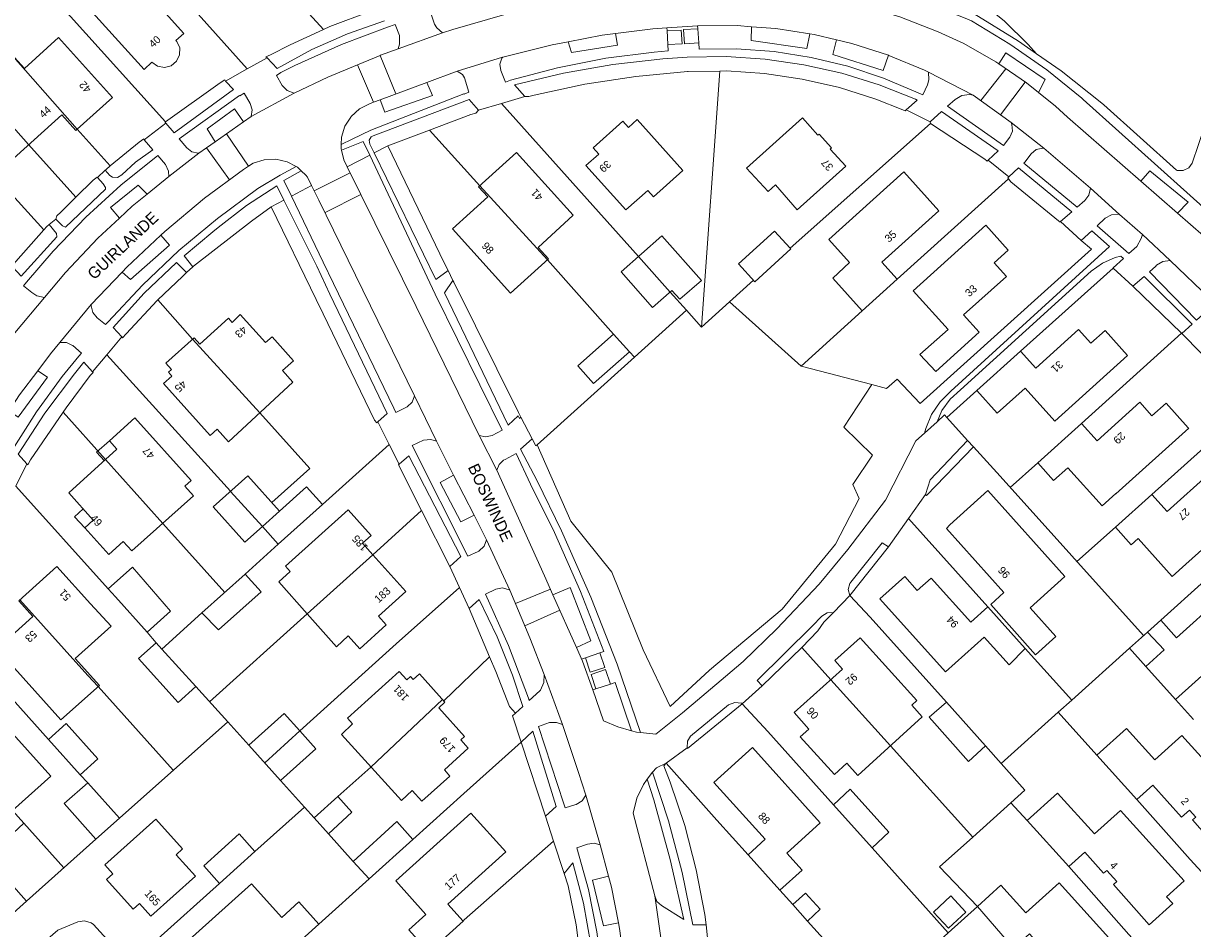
# Model space of a CAD drawing. Header units: metres. Extents: x 83575 to 86200, y 450600 to 453750.
# Tile 39 of 94: x 84867 to 85020, y 451409 to 451527. Entities that reach past the tile are written whole.
import ezdxf
from ezdxf.enums import TextEntityAlignment as Align

# ---------------------------------------------------------------- set-up
doc = ezdxf.new("R2010")
doc.units = ezdxf.units.M
for name, color, linetype, lineweight in [('gw-bs-grondwerklijn', 253, 'Continuous', 18), ('kd-bs-kadastralegrens', 253, 'Continuous', 18), ('og-bs-bebouwing', 253, 'Continuous', 18), ('og-bs-huisnummer', 253, 'Continuous', 18), ('og-bs-straatnaam', 253, 'Continuous', 25), ('vh-bs-randverharding', 253, 'Continuous', 18)]:
    doc.layers.add(name, color=color, linetype=linetype, lineweight=lineweight)
doc.styles.add('Styledgn001', font='dgn001.shx')

msp = doc.modelspace()

# ---------------------------------------------------------------- linework, layer by layer
at = {"layer": 'gw-bs-grondwerklijn'}
for p, q in [((84955.45, 451524.6), (84955.34, 451526.43)), ((84951.33, 451526.24), (84951.44, 451524.39)), ((84985.64, 451514.32), (84985.69, 451514.1)), ((84914.89, 451511.2), (84913.11, 451510.27)), ((84912.53, 451509.97), (84909.59, 451508.43)), ((84904.95, 451506.01), (84902.31, 451504.63)), ((84901.33, 451504.12), (84899.66, 451503.25)), ((85005.37, 451498.84), (85006.71, 451497.69)), ((84997.45, 451484.41), (85009.53, 451495.25)), ((85012.11, 451492.86), (85018.44, 451486.74)), ((85018.44, 451486.74), (85018.49, 451486.69)), ((84987.82, 451475.76), (84991.73, 451479.29)), ((84991.3, 451471.93), (84990.53, 451472.77)), ((84919.31, 451463.6), (84923, 451456.32)), ((84975.17, 451452.54), (84980.22, 451458.87)), ((84925.5, 451450.83), (84928.18, 451444.52)), ((84963.74, 451440.74), (84968.91, 451445.77)), ((84942.57, 451445.06), (84940.67, 451444.42)), ((84942.05, 451440.34), (84943.95, 451440.99)), ((84932.29, 451433.42), (84935.45, 451423.77))]:
    msp.add_line(p, q, dxfattribs=at)
for points in [[(84991.93, 451530.24), (84995.31, 451527.48), (84998.43, 451524.41), (84999.52, 451523.2)], [(84913.24, 451528.85), (84913.14, 451528.97), (84912.69, 451528.73), (84907.34, 451526.74), (84906.49, 451526.35)], [(84906.49, 451526.35), (84902.14, 451524.38), (84899.61, 451523.06), (84898.97, 451522.78), (84899.15, 451522.67)], [(84932.78, 451517.61), (84933.29, 451517.62), (84933.98, 451517.81), (84940.58, 451519.22), (84947.25, 451520.24), (84953.97, 451520.87), (84954.09, 451520.87), (84958.19, 451520.94)], [(84958.19, 451520.94), (84959.07, 451520.95), (84964.03, 451520.62), (84968.96, 451519.9), (84973.81, 451518.79), (84978.55, 451517.29), (84982.08, 451515.89), (84982.38, 451515.74), (84982.51, 451515.86)], [(84893.73, 451519.62), (84893.64, 451519.8), (84893.03, 451519.42), (84885.91, 451514.31)], [(84920.34, 451513.24), (84925.73, 451515.27), (84926.38, 451515.45), (84926.72, 451515.82)], [(84885.91, 451514.31), (84885.84, 451514.25), (84885.94, 451514.13)], [(84922.75, 451494.91), (84922.26, 451495.92), (84914.89, 451511.2), (84920.34, 451513.24)], [(84985.69, 451514.1), (84992.76, 451509.46), (84993.09, 451509.19), (84993.22, 451509.31)], [(84883.11, 451511.97), (84883.05, 451512.09), (84882.47, 451511.67), (84878.67, 451508.56)], [(84878.67, 451508.56), (84878.13, 451508.12), (84878.03, 451508.01)], [(84877.01, 451507.07), (84876.96, 451507.12), (84876.47, 451506.72), (84874.21, 451504.48)], [(84995.93, 451507.15), (84995.78, 451507.01), (84995.87, 451506.9)], [(84995.87, 451506.9), (84996.17, 451506.51), (85002.38, 451501.41), (85002.6, 451501.25), (85002.67, 451501.32)], [(84874.21, 451504.48), (84872.25, 451502.55), (84871.72, 451502.07), (84871.59, 451501.64)], [(84889.47, 451495.42), (84889.54, 451495.48), (84897.1, 451501.37), (84899.66, 451503.25), (84905.53, 451491.16), (84906.44, 451489.27), (84913.17, 451475.39), (84913.45, 451475.06), (84913.6, 451475.2)], [(84870.71, 451500.91), (84870.39, 451500.68), (84870.01, 451500.23)], [(84870.01, 451500.23), (84866.38, 451496.08), (84865.86, 451495.51), (84865.98, 451495.37)], [(85006.71, 451497.69), (84984.33, 451477.58), (84981.35, 451480.75), (84979.96, 451479.55), (84978.03, 451480.06)], [(84884.87, 451491.09), (84888.11, 451494.14), (84888.65, 451494.66)], [(84932.26, 451475.8), (84931.94, 451476.41), (84923.49, 451493.4), (84923.39, 451493.61)], [(84880.2, 451486.28), (84880.3, 451486.15), (84880.74, 451486.66), (84884.81, 451491.03), (84884.87, 451491.09)], [(84872.53, 451476.43), (84872.94, 451477.03), (84876.05, 451481.22), (84876.44, 451481.62), (84876.35, 451481.72)], [(84978.03, 451480.06), (84974.38, 451474.47), (84978.11, 451470.84)], [(84867.79, 451469.71), (84867.95, 451469.59), (84868.29, 451470.23), (84872.53, 451476.43)], [(84934.37, 451472.18), (84934.21, 451472.04), (84933.73, 451472.98)], [(84978.11, 451470.84), (84975.54, 451467.02), (84976.4, 451465.19), (84973.3, 451459.23), (84966.34, 451450.76), (84956.85, 451442.78), (84951.72, 451438.04), (84948.21, 451445.45), (84944.11, 451455.56), (84938.79, 451462.25), (84934.37, 451472.18)], [(84985.06, 451465.72), (84985.19, 451465.56), (84991.3, 451471.93)], [(84916.37, 451469.65), (84916.28, 451469.58), (84919.31, 451463.6)], [(84968.91, 451445.77), (84971, 451447.92), (84971.77, 451449.04), (84973.04, 451450.32)], [(84928.18, 451444.52), (84928.99, 451442.62), (84930.75, 451438.06), (84931.55, 451437.19)], [(84953.93, 451432.68), (84954.01, 451432.57), (84961.13, 451438.42)], [(84956.41, 451409.58), (84956.26, 451410.92), (84955.14, 451416.77), (84953.63, 451422.53), (84951.74, 451428.17), (84950.9, 451430.33), (84951.22, 451430.65)], [(84937.9, 451416.27), (84938.43, 451414.65), (84939.48, 451409.57), (84940.13, 451404.42), (84940.38, 451399.24), (84940.24, 451394.06), (84940.07, 451391.96), (84939.96, 451388.02)]]:
    msp.add_lwpolyline(points, dxfattribs=at)
at = {"layer": 'kd-bs-kadastralegrens'}
for p, q in [((84883.05, 451536.29), (84896.55, 451521.21)), ((84906.49, 451526.35), (84902.01, 451531.3)), ((84955.83, 451487.53), (84958.19, 451520.94)), ((84947.6, 451496.75), (84929.71, 451516.7)), ((84878.67, 451508.56), (84874.35, 451513.34)), ((84926.89, 451505.99), (84920.34, 451513.24)), ((84985.69, 451514.1), (84967.38, 451497.83)), ((84874.21, 451504.48), (84868.04, 451511.36)), ((84981.34, 451493.79), (84995.87, 451506.9)), ((84870.01, 451500.23), (84865.43, 451505.32)), ((84944.34, 451486.64), (84935.71, 451496.31)), ((84962.59, 451493.68), (84959.47, 451490.85)), ((84953.86, 451489.74), (84951.71, 451492.11)), ((84884.87, 451491.09), (84889.43, 451485.95)), ((84953.86, 451489.74), (84947.06, 451483.62)), ((84955.83, 451487.53), (84953.86, 451489.74)), ((84959.47, 451490.85), (84955.83, 451487.53)), ((84968.81, 451482.45), (84959.47, 451490.85)), ((84968.81, 451482.45), (84976.78, 451489.67)), ((85005.41, 451474.96), (85018.44, 451486.74)), ((84894.37, 451466.13), (84878.22, 451483.93)), ((84947.06, 451483.62), (84946.42, 451484.33)), ((84947.06, 451483.62), (84934.37, 451472.18)), ((84978.03, 451480.06), (84968.81, 451482.45)), ((84872.53, 451476.43), (84878.07, 451470.26)), ((84906.37, 451464.39), (84915.09, 451472.23)), ((84996.09, 451466.64), (84999.69, 451469.83)), ((84866.35, 451466.8), (84878.42, 451453.41)), ((84919.31, 451463.6), (84912.94, 451457.86)), ((84993.19, 451451.05), (84982.83, 451462.57)), ((84885.53, 451461.94), (84893.63, 451452.93)), ((85009.81, 451461.46), (85004.79, 451456.98)), ((84896.28, 451455.32), (84900.61, 451459.21)), ((84885.42, 451445.55), (84890.65, 451450.26)), ((84904.38, 451450.14), (84891.64, 451438.66)), ((85013.99, 451447.77), (85015.73, 451449.32)), ((84870.62, 451433.76), (84858.55, 451447.22)), ((84883.51, 451447.76), (84884.67, 451446.38)), ((84968.91, 451445.77), (84972.67, 451441.53)), ((84928.18, 451444.52), (84922.2, 451438.81)), ((85017.65, 451438.97), (85013.77, 451443.28)), ((84886.9, 451429.74), (84877.09, 451440.65)), ((84889.83, 451440.66), (84894.01, 451436.04)), ((85004.12, 451438.9), (85002.34, 451437.3)), ((84994.9, 451430.62), (84992.86, 451432.91)), ((84875.76, 451428.12), (84874.76, 451429.15)), ((84912.69, 451430.16), (84908.37, 451426.31)), ((84900.9, 451428.41), (84904.03, 451424.93)), ((84904.03, 451424.93), (84897.56, 451419.13)), ((84905.27, 451423.55), (84904.03, 451424.93)), ((84991.2, 451421.03), (84996.16, 451425.49)), ((84872.62, 451417.01), (84867.41, 451422.83)), ((84910.38, 451417.86), (84907.17, 451421.44)), ((84867.76, 451412.66), (84876.8, 451420.77)), ((84905.89, 451409.66), (84912.45, 451415.56)), ((84967.72, 451412.22), (84966.02, 451414.11))]:
    msp.add_line(p, q, dxfattribs=at)
for points in [[(84885.91, 451514.31), (84873.49, 451528.04), (84872.29, 451529.39)], [(84898.19, 451476.35), (84904.73, 451469.09), (84899.77, 451464.67)], [(85027.51, 451477.34), (85020.93, 451471.41), (85014.55, 451465.72)], [(84991.3, 451471.93), (84994.8, 451468.08), (85013.49, 451447.32)], [(84903.43, 451434.87), (84915.99, 451446.22), (84924.25, 451453.58)], [(84987.76, 451438.61), (84977.84, 451449.72), (84975.17, 451452.54)], [(85019.99, 451436.35), (85017.65, 451438.97), (85027.92, 451448.2)], [(85011.64, 451445.66), (85004.12, 451438.9), (84998.06, 451445.63)], [(84973.02, 451425.25), (84964.49, 451434.79), (84961.13, 451438.42)], [(84998.3, 451423.19), (84996.16, 451425.49), (84998.01, 451427.15), (84994.9, 451430.62), (85002.34, 451437.3), (85007.41, 451431.7)], [(84879.87, 451423.49), (84894.01, 451436.04), (84896.75, 451433.02)], [(84918.15, 451420.73), (84924.82, 451426.69), (84932.29, 451433.42)], [(84980.46, 451432.94), (84991.2, 451421.03), (84986.86, 451417.13), (84991.81, 451411.98), (84987.99, 451408.52), (84978.08, 451419.6)], [(84961.89, 451418.72), (84957.83, 451423.23), (84951.22, 451430.65)], [(85012.63, 451425.92), (85019.58, 451418.12), (85023.57, 451413.76)], [(84924.71, 451410.04), (84924.85, 451410.22), (84936.52, 451420.48)], [(85016.85, 451402.51), (85011.57, 451408.33), (85003.73, 451417.2)], [(84892.94, 451414.99), (84884.87, 451407.76), (84881.25, 451404.42)], [(84987.99, 451408.52), (84978.67, 451400.05), (84969.65, 451410.07)]]:
    msp.add_lwpolyline(points, dxfattribs=at)
at = {"layer": 'og-bs-bebouwing'}
for p, q in [((84864.41, 451524.66), (84874.35, 451513.34)), ((84859.83, 451520.53), (84868.04, 451511.36)), ((84926.89, 451505.99), (84935.71, 451496.31)), ((84947.6, 451496.74), (84951.71, 451492.11)), ((84889.43, 451485.95), (84898.19, 451476.35)), ((84991.73, 451479.29), (84997.45, 451484.41)), ((84876.91, 451471.23), (84878.57, 451472.72)), ((84876.91, 451471.23), (84877.92, 451470.12)), ((84878.07, 451470.26), (84885.53, 451461.94)), ((84894.36, 451466.12), (84898.53, 451461.53)), ((84874.04, 451462.81), (84875.15, 451463.82)), ((84874.04, 451462.81), (84875.36, 451461.34)), ((84898.53, 451461.53), (84900.78, 451463.55)), ((84904.38, 451450.14), (84912.94, 451457.86)), ((84972.67, 451441.53), (84980.46, 451432.94)), ((84912.69, 451430.16), (84922.05, 451438.97)), ((84898.83, 451430.72), (84903.43, 451434.87))]:
    msp.add_line(p, q, dxfattribs=at)
for points in [[(84874.73, 451530.46), (84879.94, 451535.14), (84888.3, 451525.84), (84887.25, 451524.91), (84887.36, 451524.78), (84887.74, 451523.95), (84887.73, 451523.04), (84887.34, 451522.21), (84886.64, 451521.63), (84885.76, 451521.4), (84884.86, 451521.56), (84884.11, 451522.09), (84883.09, 451521.16), (84874.73, 451530.46)], [(84874.35, 451513.34), (84874.19, 451513.2), (84872.35, 451515.24), (84863.74, 451507.5), (84865.59, 451505.46), (84860.82, 451501.16), (84853.79, 451508.96), (84858.24, 451512.98), (84855.19, 451516.36), (84864.41, 451524.66), (84867.48, 451521.29), (84871.93, 451525.3), (84878.96, 451517.49), (84874.35, 451513.34)], [(84953.37, 451507.99), (84949.54, 451504.55), (84948.81, 451505.36), (84945.93, 451502.82), (84940.74, 451508.62), (84942.44, 451510.1), (84941.68, 451510.94), (84945.57, 451514.4), (84946.3, 451513.58), (84947.43, 451514.6), (84953.37, 451507.99)], [(84972.62, 451510.77), (84974.63, 451508.53), (84968.29, 451502.83), (84965.48, 451506.09), (84964.51, 451505.22), (84961.69, 451508.26), (84968.98, 451514.82), (84971, 451512.57), (84971.16, 451512.71), (84972.78, 451510.91), (84972.62, 451510.77)], [(84939.07, 451502.13), (84934.53, 451497.93), (84935.86, 451496.45), (84930.89, 451491.95), (84923.32, 451500.34), (84927.95, 451504.52), (84926.74, 451505.85), (84931.68, 451510.31), (84939.07, 451502.13)], [(84986.77, 451502.71), (84979.35, 451496.03), (84981.34, 451493.79), (84976.78, 451489.67), (84972.96, 451493.92), (84975.13, 451495.99), (84972.45, 451498.98), (84982.23, 451507.78), (84986.77, 451502.71)], [(84995.61, 451494.13), (84989.99, 451489.13), (84992.02, 451486.87), (84986.37, 451481.75), (84984.32, 451483.95), (84987.98, 451487.24), (84983.43, 451492.29), (84992.9, 451500.83), (84995.83, 451497.57), (84993.98, 451495.92), (84995.61, 451494.13)], [(84950.64, 451499.45), (84955.82, 451493.61), (84952.99, 451491.18), (84951.95, 451492.32), (84949.44, 451490.09), (84945.32, 451494.73), (84950.64, 451499.45)], [(84967.47, 451497.73), (84962.78, 451493.46), (84960.66, 451495.8), (84965.34, 451500.06), (84967.38, 451497.83), (84967.47, 451497.73)], [(84901.15, 451481.86), (84902.52, 451480.34), (84894.1, 451472.57), (84892.64, 451474.22), (84891.74, 451473.4), (84885.64, 451480.19), (84886.73, 451481.16), (84886.28, 451481.65), (84886.68, 451482.02), (84885.95, 451482.84), (84889.64, 451486.15), (84890.38, 451485.33), (84894.09, 451488.69), (84894.59, 451488.14), (84895.65, 451489.19), (84898.95, 451485.52), (84899.79, 451486.28), (84902.59, 451483.16), (84901.15, 451481.86)], [(84997.45, 451484.41), (84999.45, 451482.19), (85005.02, 451487.23), (85006.63, 451485.43), (85008.47, 451487.09), (85011.4, 451483.82)], [(84946.42, 451484.33), (84941.74, 451480.17), (84939.7, 451482.47), (84944.34, 451486.64), (84946.42, 451484.33)], [(85011.4, 451483.82), (85001.9, 451475.27), (84998.04, 451479.58), (84994.4, 451476.32), (84991.73, 451479.29)], [(85019.38, 451474.35), (85009.87, 451465.8), (85009.86, 451465.82), (85008.07, 451464.21), (85003.61, 451469.18), (85001.76, 451467.53), (84999.69, 451469.83), (85005.41, 451474.96), (85007.45, 451472.71), (85012.99, 451477.76), (85014.58, 451475.98), (85016.42, 451477.64), (85016.44, 451477.62), (85019.31, 451474.42), (85019.38, 451474.35)], [(84888.41, 451466.81), (84889.54, 451465.55), (84881.52, 451458.34), (84880.39, 451459.59), (84878.48, 451457.87), (84875.36, 451461.34), (84876.46, 451462.36), (84873.26, 451465.91), (84879.56, 451471.6), (84878.57, 451472.72), (84881.88, 451475.7), (84889.22, 451467.54), (84888.41, 451466.81)], [(85028.51, 451465.14), (85019.01, 451456.61), (85019.02, 451456.6), (85017.24, 451455), (85012.78, 451459.96), (85011.89, 451459.16), (85009.81, 451461.46), (85014.55, 451465.72), (85016.56, 451463.49), (85022.16, 451468.53), (85022.19, 451468.5), (85023.76, 451466.75), (85025.6, 451468.4), (85028.48, 451465.19), (85028.51, 451465.14)], [(84896.63, 451468.16), (84900.78, 451463.55), (84904.3, 451466.69), (84906.37, 451464.39), (84900.61, 451459.21), (84898.53, 451461.53), (84896.26, 451459.49), (84892.11, 451464.1), (84896.63, 451468.16)], [(84993.19, 451466.21), (85003.23, 451455), (84998.69, 451450.92), (85002.03, 451447.2), (84999.38, 451444.81), (84993.55, 451451.37), (84995.27, 451452.92), (84987.77, 451461.27), (84988.22, 451461.77), (84993.19, 451466.21)], [(84912.94, 451457.86), (84917.26, 451453.04), (84913.7, 451449.83), (84914.69, 451448.72), (84911.23, 451445.59), (84909.73, 451447.26), (84908.21, 451445.85), (84904.38, 451450.14), (84900.67, 451454.3), (84902.17, 451455.67), (84901.56, 451456.34), (84909.71, 451463.69), (84912.71, 451460.36), (84911.59, 451459.37), (84912.94, 451457.86)], [(84878.79, 451448.52), (84874.11, 451444.31), (84877.26, 451440.81), (84872.25, 451436.3), (84863.9, 451445.59), (84868.58, 451449.81), (84866.75, 451451.85), (84871.7, 451456.3), (84876.1, 451451.46), (84878.79, 451448.52)], [(84881.58, 451456.21), (84886.56, 451450.5), (84883.51, 451447.76), (84879.36, 451452.37), (84878.42, 451453.41), (84881.58, 451456.21)], [(84898.36, 451453.02), (84892.82, 451448.04), (84890.65, 451450.26), (84896.28, 451455.32), (84898.36, 451453.02)], [(84993.19, 451451.05), (84998.06, 451445.63), (84995.94, 451443.5), (84992.7, 451447.11), (84987.64, 451442.57), (84979.07, 451452.09), (84982.34, 451455.02), (84983.97, 451453.2), (84985.76, 451454.8), (84990.96, 451449.05), (84993.19, 451451.05)], [(85021.43, 451454.45), (85023.5, 451452.15), (85017.79, 451447.02), (85015.73, 451449.32), (85021.43, 451454.45)], [(84866.9, 451451.98), (84875.78, 451442.11), (84877.09, 451440.65)], [(85016.18, 451445.45), (85013.77, 451443.28), (85011.64, 451445.66), (85013.99, 451447.77), (85016.18, 451445.45)], [(84885.42, 451445.55), (84889.83, 451440.66), (84887.53, 451438.59), (84882.38, 451444.31), (84884.67, 451446.38), (84885.42, 451445.55)], [(84983.24, 451438.24), (84984.61, 451436.71), (84976.21, 451429.07), (84974.79, 451430.65), (84973.15, 451429.17), (84968.71, 451434.12), (84969.82, 451435.12), (84967.9, 451437.26), (84974.22, 451442.92), (84973.22, 451444.04), (84976.53, 451447.01), (84983.9, 451438.84), (84983.24, 451438.24)], [(84921.53, 451437.9), (84924.9, 451434.14), (84924.41, 451433.69), (84925.39, 451432.61), (84922.27, 451429.8), (84923, 451428.99), (84919.35, 451425.7), (84918.07, 451427.12), (84916.67, 451425.79), (84908.84, 451434.4), (84910.29, 451435.78), (84909.63, 451436.53), (84916.38, 451442.62), (84917.36, 451441.53), (84917.85, 451441.98), (84918.22, 451441.57), (84919.04, 451442.3), (84922.35, 451438.64), (84921.53, 451437.9)], [(84987.76, 451438.61), (84992.86, 451432.91), (84990.63, 451430.87), (84985.53, 451436.68), (84987.76, 451438.61)], [(84903.43, 451434.87), (84905.51, 451432.55), (84900.9, 451428.41), (84896.75, 451433.02), (84901.37, 451437.16), (84903.43, 451434.87)], [(84870.94, 451428.96), (84865.93, 451424.47), (84867.41, 451422.83), (84863.2, 451418.94), (84861.72, 451420.7), (84860.1, 451419.23), (84856.81, 451422.88), (84857.62, 451423.62), (84854.83, 451426.72), (84855.91, 451427.69), (84855.46, 451428.2), (84859.22, 451431.6), (84858.5, 451432.41), (84858.68, 451432.57), (84862.16, 451435.69), (84862.89, 451434.86), (84863.3, 451435.23), (84863.74, 451434.72), (84864.85, 451435.74), (84870.94, 451428.96)], [(84870.62, 451433.76), (84872.92, 451435.83), (84877.06, 451431.22), (84874.76, 451429.15), (84870.62, 451433.76)], [(85018.48, 451434.29), (85023.09, 451429.17), (85024.22, 451430.18), (85027.6, 451426.42), (85026.48, 451425.41), (85026.85, 451425), (85022.11, 451420.77), (85019.88, 451423.26), (85020.29, 451423.62), (85019.46, 451424.54), (85018.42, 451423.61), (85014.7, 451427.78), (85012.63, 451425.92), (85007.41, 451431.7), (85011.25, 451435.18), (85014.94, 451431.09), (85018.48, 451434.29)], [(84962.48, 451432.71), (84971.32, 451422.88), (84966.93, 451418.94), (84968.93, 451416.71), (84966.02, 451414.11), (84961.89, 451418.72), (84964.12, 451420.74), (84957.43, 451428.16), (84962.48, 451432.71)], [(84875.76, 451428.12), (84879.87, 451423.49), (84876.8, 451420.77), (84872.69, 451425.4), (84875.76, 451428.12)], [(84975.2, 451427.29), (84980.25, 451421.67), (84978.08, 451419.6), (84973.02, 451425.25), (84975.2, 451427.29)], [(84910.21, 451424.26), (84907.17, 451421.44), (84905.27, 451423.55), (84908.37, 451426.31), (84910.21, 451424.26)], [(84998.3, 451423.19), (85002.26, 451426.76), (85007.07, 451421.44), (85010.46, 451424.51), (85018.79, 451415.3), (85016.5, 451413.22), (85017.3, 451412.34), (85014.22, 451409.59), (85009.57, 451414.82), (85010.01, 451415.21), (85008.7, 451416.68), (85008.27, 451416.3), (85005.81, 451419.05), (85003.73, 451417.2), (84998.3, 451423.19)], [(84925.73, 451424.16), (84930.28, 451419.11), (84922.71, 451412.27), (84924.71, 451410.04), (84920.24, 451406.02), (84917.64, 451408.92), (84919.87, 451410.93), (84915.92, 451415.32), (84925.73, 451424.16)], [(84889.81, 451415.91), (84884, 451410.69), (84882.5, 451412.36), (84881.68, 451411.64), (84878.21, 451415.51), (84879.03, 451416.24), (84877.99, 451417.39), (84884.61, 451423.34), (84888.1, 451419.47), (84887.28, 451418.73), (84889.81, 451415.91)], [(84916.09, 451423.04), (84918.15, 451420.73), (84912.45, 451415.56), (84910.38, 451417.86), (84916.09, 451423.04)], [(84897.56, 451419.13), (84892.94, 451414.99), (84890.88, 451417.28), (84895.5, 451421.43), (84897.56, 451419.13)], [(84860.58, 451414.54), (84863.62, 451417.27), (84867.76, 451412.66), (84864.71, 451409.92), (84860.58, 451414.54)], [(85002.49, 451415.07), (85011.78, 451404.75), (85007.28, 451400.67), (85007.37, 451400.56), (85006.41, 451399.71), (84998.61, 451408.41), (84996.54, 451406.55), (84991.81, 451411.98), (84994.86, 451414.74), (84998.12, 451411.13), (85002.49, 451415.07)], [(84899.41, 451407.87), (84891.83, 451401.07), (84887.29, 451406.12), (84897.11, 451414.94), (84901.05, 451410.55), (84903.28, 451412.56), (84905.89, 451409.66), (84901.42, 451405.64), (84899.41, 451407.87)], [(84969.38, 451413.72), (84971.29, 451411.6), (84969.65, 451410.07), (84967.72, 451412.22), (84969.38, 451413.72)], [(84988.34, 451413.34), (84990.29, 451411.22), (84988.03, 451409.13), (84986.07, 451411.25), (84988.34, 451413.34)]]:
    msp.add_lwpolyline(points, dxfattribs=at)
at = {"layer": 'vh-bs-randverharding'}
for p, q in [((84955.31, 451526.85), (84951.31, 451526.57)), ((84951.33, 451526.24), (84951.31, 451526.57)), ((84955.31, 451526.85), (84955.34, 451526.43)), ((84916.24, 451523.83), (84922.03, 451525.93)), ((84899.15, 451522.67), (84896.55, 451521.21)), ((84913.9, 451522.98), (84915.93, 451517.95)), ((84896.55, 451521.21), (84893.73, 451519.62)), ((84910.95, 451521.75), (84913.01, 451516.87)), ((84923.94, 451520.93), (84919.98, 451519.46)), ((84991.27, 451517.8), (84985.43, 451520.8)), ((84992.24, 451517.09), (84995.54, 451521.24)), ((84919.98, 451519.46), (84913.89, 451517.2)), ((84998.06, 451519.51), (84994.84, 451515.21)), ((84897.06, 451515.01), (84902.66, 451518.05)), ((84913.89, 451517.2), (84913.01, 451516.87)), ((84929.71, 451516.7), (84932.78, 451517.61)), ((84996.22, 451514.21), (84991.27, 451517.8)), ((84926.72, 451515.82), (84929.71, 451516.7)), ((84982.51, 451515.86), (84985.64, 451514.32)), ((84893.83, 451512.75), (84896.07, 451514.32)), ((84896.07, 451514.32), (84897.06, 451515.01)), ((85000.46, 451510.89), (84996.22, 451514.21)), ((84885.94, 451514.13), (84883.11, 451511.97)), ((84892.35, 451511.71), (84893.83, 451512.75)), ((84896.72, 451508.52), (84893.83, 451512.75)), ((84886.32, 451507.18), (84890.23, 451510.23)), ((84891.24, 451510.94), (84894.22, 451506.73)), ((85006.56, 451505.67), (85000.46, 451510.89)), ((84909.59, 451508.43), (84918.61, 451490.21)), ((84993.22, 451509.31), (84995.93, 451507.15)), ((84878.03, 451508.01), (84877.01, 451507.07)), ((84883.52, 451504.9), (84886.32, 451507.18)), ((84905.29, 451505.33), (84909.98, 451507.65)), ((85013.12, 451506.58), (85017.92, 451502.4)), ((85010.35, 451502.23), (85006.56, 451505.67)), ((84902.31, 451504.63), (84906.47, 451496.01)), ((84911.38, 451504.83), (84906.71, 451502.47)), ((85013.34, 451499.64), (85010.35, 451502.23)), ((85017.92, 451502.4), (85021.29, 451499.46)), ((84871.59, 451501.64), (84870.71, 451500.91)), ((85002.67, 451501.32), (85005.37, 451498.84)), ((85016.95, 451496.22), (85013.34, 451499.64)), ((84888.65, 451494.66), (84887.32, 451495.97)), ((84888.34, 451496.84), (84889.47, 451495.42)), ((85010.86, 451496.5), (85010.52, 451496.79)), ((85022.13, 451491.26), (85016.95, 451496.22)), ((84880.23, 451494.72), (84876.21, 451490.47)), ((84888.65, 451494.66), (84889.47, 451495.42)), ((84923.39, 451493.61), (84922.75, 451494.91)), ((85009.53, 451495.25), (85012.11, 451492.86)), ((84866.22, 451486.78), (84870.09, 451491.4)), ((84876.21, 451490.47), (84872.09, 451485.52)), ((84918.61, 451490.21), (84926.82, 451473.39)), ((85018.49, 451486.69), (85021, 451484.16)), ((84878.22, 451483.93), (84880.2, 451486.28)), ((84876.35, 451481.72), (84878.22, 451483.93)), ((84869.23, 451481.85), (84870.5, 451481.03)), ((84921.24, 451472.66), (84918.36, 451478.56)), ((84986.55, 451475.2), (84987.54, 451476.08)), ((84987.54, 451476.08), (84987.82, 451475.76)), ((84913.6, 451475.2), (84915.09, 451472.23)), ((84933.73, 451472.98), (84932.26, 451475.8)), ((84984.91, 451473.72), (84986.55, 451475.2)), ((84990.53, 451472.77), (84987.82, 451475.76)), ((84926.82, 451473.39), (84929.12, 451468.87)), ((84915.09, 451472.23), (84916.37, 451469.65)), ((84923.48, 451468.24), (84921.24, 451472.66)), ((84917.62, 451470.77), (84916.37, 451469.65)), ((84866.35, 451466.8), (84867.79, 451469.71)), ((84926.14, 451463.03), (84923.48, 451468.24)), ((84982.83, 451462.57), (84985.06, 451465.72)), ((84927.78, 451459.8), (84926.14, 451463.03)), ((84980.22, 451458.87), (84982.83, 451462.57)), ((84930.81, 451453.24), (84927.78, 451459.8)), ((84923, 451456.32), (84924.25, 451453.58)), ((84924.25, 451453.58), (84925.5, 451450.83)), ((84931.54, 451451.5), (84936.11, 451453.37)), ((84974.97, 451453.32), (84975.17, 451452.54)), ((84936.44, 451452.62), (84939.49, 451445.75)), ((84973.04, 451450.32), (84975.17, 451452.54)), ((84937.34, 451450.6), (84932.78, 451448.59)), ((84939.49, 451445.75), (84940.28, 451443.97)), ((84937.69, 451435.71), (84935.28, 451442.25)), ((84942.05, 451440.34), (84941.65, 451440.21)), ((84961.13, 451438.42), (84963.74, 451440.74)), ((84939.76, 451429.43), (84937.69, 451435.71)), ((84951.22, 451430.65), (84953.93, 451432.68)), ((84940.72, 451426.5), (84939.76, 451429.43)), ((84949.44, 451429.51), (84948.73, 451428.56)), ((84942.61, 451420), (84940.72, 451426.5)), ((84935.45, 451423.77), (84936.85, 451425.02)), ((84935.45, 451423.77), (84936.52, 451420.48)), ((84936.52, 451420.48), (84937.9, 451416.27)), ((84943.7, 451415.91), (84942.61, 451420)), ((84949.75, 451413.37), (84951.17, 451403.26)), ((84956.87, 451405.42), (84956.41, 451409.58))]:
    msp.add_line(p, q, dxfattribs=at)
for points in [[(85017.78, 451508.03), (85017.87, 451507.99), (85018.67, 451507.95), (85019.39, 451508.3), (85019.85, 451508.94), (85023.15, 451518.66), (85024.51, 451532.55), (85025.95, 451539.33), (85031.46, 451552.95)], [(84937.03, 451529.87), (84937.47, 451530.63), (84937.52, 451531.5), (84937.2, 451533.1), (84937.05, 451533.26), (84927.47, 451530.77), (84921.24, 451528.9), (84920.48, 451528.63), (84920.99, 451527.06), (84921.28, 451526.59), (84922.03, 451525.93)], [(85021.29, 451499.46), (85022.18, 451499.28), (85023.06, 451499.5), (85023.62, 451499.91), (85024.21, 451500.53), (85005.61, 451517.25), (85005.44, 451517.4), (85000.87, 451521.09), (84996.06, 451524.45), (84991.04, 451527.48), (84990.45, 451527.74), (84984.01, 451530.32), (84977.43, 451532.53), (84976.47, 451532.76), (84976.15, 451531.45), (84976.15, 451530.47), (84976.53, 451529.58)], [(84983.09, 451531.79), (84988.36, 451529.77), (84991.38, 451528.41), (84997.16, 451524.85), (84999.52, 451523.2)], [(84922.03, 451525.93), (84923.39, 451526.38), (84930.16, 451528.32), (84937.03, 451529.87)], [(84976.53, 451529.58), (84981.68, 451528.01), (84986.7, 451526.07), (84990.02, 451524.53), (84994.23, 451522.13), (84994.59, 451521.89)], [(84899.15, 451522.67), (84900.44, 451521.29), (84904.98, 451523.73), (84909.65, 451525.79), (84914.48, 451527.48)], [(84914.85, 451526.68), (84908.86, 451524.4), (84902.76, 451521.65), (84900.95, 451520.75), (84900.38, 451520.38), (84901.12, 451519.05), (84901.77, 451518.4), (84902.66, 451518.05)], [(84916.24, 451523.83), (84916.42, 451524.46), (84916.4, 451525.56), (84915.87, 451526.99), (84914.85, 451526.68)], [(84951.31, 451526.57), (84949.48, 451526.44), (84944.6, 451525.82)], [(84955.34, 451526.43), (84953.49, 451526.34), (84953.59, 451524.51), (84955.45, 451524.6)], [(84962.32, 451526.72), (84960.45, 451526.87), (84955.39, 451526.85), (84955.31, 451526.85)], [(84969.93, 451525.79), (84969.58, 451523.87), (84962.3, 451524.93), (84962.32, 451526.72)], [(84969.93, 451525.79), (84965.5, 451526.48), (84962.32, 451526.72)], [(84944.6, 451525.82), (84942.86, 451525.6), (84938.44, 451524.77)], [(84944.6, 451525.82), (84944.84, 451524.31), (84938.84, 451523.35), (84938.44, 451524.77)], [(84951.44, 451524.39), (84953.28, 451524.51), (84953.18, 451526.29), (84951.33, 451526.24)], [(84973.43, 451525.01), (84970.5, 451525.7), (84969.93, 451525.79)], [(84980.21, 451522.99), (84979.5, 451520.99), (84972.93, 451523.12), (84973.43, 451525.01)], [(84980.21, 451522.99), (84975.43, 451524.53), (84973.43, 451525.01)], [(84910.95, 451521.75), (84913.9, 451522.98), (84913.96, 451523.01), (84916.24, 451523.83)], [(84929.88, 451522.76), (84929.79, 451522.62), (84929.52, 451521.83), (84929.65, 451521.01), (84930.24, 451519.5), (84930.88, 451519.76), (84937.05, 451521.38), (84943.32, 451522.6), (84949.66, 451523.42), (84951.48, 451523.59), (84951.44, 451524.39)], [(84938.44, 451524.77), (84936.32, 451524.37), (84929.88, 451522.76)], [(84955.45, 451524.6), (84955.5, 451523.79), (84960.4, 451523.83), (84965.29, 451523.47), (84970.13, 451522.71), (84974.9, 451521.56)], [(84994.59, 451521.89), (84995.51, 451523.33), (85000.65, 451519.84), (84999.78, 451518.14)], [(84929.88, 451522.76), (84929.85, 451522.75), (84923.94, 451520.93)], [(84982.51, 451515.86), (84983.97, 451517.15), (84983.72, 451517.26), (84978.99, 451519.14), (84974.12, 451520.65), (84969.16, 451521.77), (84964.12, 451522.49), (84959.04, 451522.82), (84953.95, 451522.75), (84950.76, 451522.53), (84944.25, 451521.79), (84937.8, 451520.66), (84931.43, 451519.13), (84932.78, 451517.61)], [(84985.43, 451520.8), (84984.92, 451521.04), (84980.24, 451522.97), (84980.21, 451522.99)], [(84994.59, 451521.89), (84998.23, 451519.4), (84999.78, 451518.14)], [(84999.52, 451523.2), (85002.73, 451520.96), (85008.05, 451516.75), (85008.31, 451516.54), (85017.78, 451508.03)], [(84902.66, 451518.05), (84907.07, 451520.13), (84910.95, 451521.75)], [(84908.82, 451511.37), (84910.26, 451512.07), (84912.68, 451513.24), (84924.82, 451517.98), (84924.87, 451517.93), (84925.47, 451518.18), (84924.9, 451520.06), (84924.62, 451520.47), (84923.94, 451520.93)], [(84974.9, 451521.56), (84979.56, 451520.02), (84984.07, 451518.11), (84984.68, 451517.82), (84985.28, 451519.13), (84985.48, 451519.79), (84985.43, 451520.8)], [(84885.94, 451514.13), (84887.02, 451512.87), (84894.78, 451518.53), (84893.73, 451519.62)], [(84919.98, 451519.46), (84920.72, 451517.74), (84914.51, 451515.57), (84913.89, 451517.2)], [(84897.06, 451515.01), (84897.18, 451515.86), (84896.92, 451516.69), (84896.16, 451518.04), (84895.58, 451517.71), (84895.54, 451517.75), (84887.69, 451512.08), (84888.69, 451510.91), (84889.34, 451510.39), (84890.16, 451510.23), (84890.23, 451510.23)], [(84926.72, 451515.82), (84925.49, 451517.23), (84912.98, 451512.49), (84912.73, 451512.38), (84912.45, 451511.93), (84912.55, 451511.42), (84913.11, 451510.27)], [(84991.27, 451517.8), (84990.77, 451517.88), (84989.77, 451517.73), (84988.89, 451517.21), (84987.9, 451516.34), (84995.22, 451511.24), (84996.05, 451512.33), (84996.38, 451513.12), (84996.32, 451513.97), (84996.22, 451514.21)], [(84999.78, 451518.14), (85001.99, 451516.34), (85003.55, 451514.91), (85013.12, 451506.58)], [(84892.35, 451511.71), (84891.31, 451513.41), (84894.88, 451516.01), (84896.07, 451514.32)], [(84913.01, 451516.87), (84912.5, 451516.68), (84911.21, 451516.01), (84910.1, 451515), (84910.05, 451514.91)], [(84910.05, 451514.91), (84909.3, 451513.73), (84908.85, 451512.3), (84908.82, 451511.37)], [(84993.22, 451509.31), (84994.5, 451510.54), (84987.13, 451515.65), (84985.64, 451514.32)], [(84878.03, 451508.01), (84878.63, 451507.31), (84878.96, 451507.11), (84879.62, 451507.06), (84880.19, 451507.39), (84881.98, 451509.06), (84884.24, 451510.66), (84883.11, 451511.97)], [(84890.23, 451510.23), (84891.24, 451510.94), (84892.35, 451511.71)], [(84908.82, 451511.37), (84908.8, 451510.8), (84908.85, 451510.6)], [(84912.53, 451509.97), (84911.69, 451511.76), (84908.85, 451510.6)], [(84886.32, 451507.18), (84886.29, 451507.9), (84885.91, 451508.73), (84884.89, 451509.91), (84880.07, 451506.05), (84875.51, 451501.88), (84871.22, 451497.43), (84867.77, 451493.4), (84867.35, 451492.94), (84868.47, 451492.04), (84869.09, 451491.64), (84870.09, 451491.4)], [(84908.85, 451510.6), (84909.15, 451509.34), (84909.59, 451508.43)], [(84926.82, 451473.39), (84927.62, 451473.22), (84928.49, 451473.42), (84929.8, 451474.09), (84921.09, 451491.84), (84912.53, 451509.97)], [(84913.11, 451510.27), (84921.18, 451493.74), (84922.75, 451494.91)], [(85000.46, 451510.89), (85000.33, 451510.9), (84999.49, 451510.69), (84998.84, 451510.13), (84998, 451509.05), (84997.88, 451508.94), (85004.84, 451503.18), (85005.84, 451504.05), (85006.34, 451504.74), (85006.56, 451505.67)], [(84876.21, 451490.47), (84876.2, 451490.3), (84876.41, 451489.44), (84876.97, 451488.76), (84878.08, 451487.89), (84878.41, 451488.25), (84882.88, 451493.03), (84887.64, 451497.52), (84892.66, 451501.72), (84897.93, 451505.6), (84900.84, 451507.37), (84902.96, 451508.47)], [(84896.72, 451508.52), (84896.06, 451508.09), (84891, 451504.35), (84885.8, 451500.02), (84885.29, 451499.54)], [(84902.96, 451508.47), (84901.76, 451509.1), (84900.28, 451509.44), (84898.77, 451509.37), (84897.33, 451508.91), (84896.72, 451508.52)], [(84903.61, 451507.92), (84903.1, 451508.4), (84902.96, 451508.47)], [(85002.67, 451501.32), (85004.11, 451502.56), (84997.19, 451508.3), (84995.93, 451507.15)], [(84871.59, 451501.64), (84872.45, 451500.77), (84872.85, 451500.59), (84878.05, 451505.53), (84878.05, 451505.76), (84877.78, 451506.24), (84877.01, 451507.07)], [(84903.61, 451507.92), (84901.33, 451506.67), (84902.31, 451504.63)], [(84904.95, 451506.01), (84904.4, 451507.11), (84904.2, 451507.37), (84903.61, 451507.92)], [(85013.12, 451506.58), (85014.29, 451507.93), (85019.32, 451503.84), (85017.92, 451502.4)], [(84879.88, 451501.74), (84878.7, 451503.14), (84882.31, 451506.06), (84883.52, 451504.9)], [(84901.33, 451504.12), (84900.42, 451505.95), (84896.47, 451503.4), (84892.78, 451500.53), (84892.06, 451499.97), (84888.34, 451496.84)], [(84918.36, 451478.56), (84905.91, 451504.09), (84904.95, 451506.01)], [(84879.88, 451501.74), (84881.56, 451503.31), (84883.52, 451504.9)], [(84913.6, 451475.2), (84914.81, 451476.28), (84907.32, 451491.82), (84905.63, 451495.51), (84901.33, 451504.12)], [(85010.35, 451502.23), (85010.2, 451502.26), (85009.29, 451502.18), (85008.5, 451501.73), (85007.42, 451500.74), (85011.57, 451497.14)], [(84865.98, 451495.37), (84867.07, 451494.17), (84871.7, 451499.32), (84871.69, 451499.77), (84870.71, 451500.91)], [(84870.09, 451491.4), (84872.86, 451494.68), (84877.07, 451499.13), (84879.88, 451501.74)], [(84885.29, 451499.54), (84880.86, 451495.38), (84880.23, 451494.72)], [(84885.29, 451499.54), (84886.41, 451498.23), (84881.31, 451493.73), (84880.23, 451494.72)], [(85009.04, 451498.07), (85006.72, 451500.09), (85005.37, 451498.84)], [(85011.57, 451497.14), (85012.59, 451498.06), (85013.19, 451499.1), (85013.34, 451499.64)], [(84984.91, 451473.72), (84985.07, 451474.31), (84985.83, 451476.14), (84986.94, 451477.79), (84988.36, 451479.17), (85009.04, 451498.07)], [(84887.32, 451495.97), (84883.13, 451491.95), (84879.08, 451487.51), (84880.2, 451486.28)], [(84906.47, 451496.01), (84907.81, 451493.23), (84915.66, 451476.98), (84915.93, 451476.41), (84917.41, 451477.15), (84917.43, 451477.16), (84918.06, 451477.75), (84918.36, 451478.56)], [(85010.52, 451496.79), (85009.77, 451496.6), (85008.12, 451495.89), (85006.66, 451494.83)], [(85009.53, 451495.25), (85009.51, 451495.27), (85010.86, 451496.5)], [(85016.95, 451496.22), (85016.01, 451496.1), (85015.19, 451495.61), (85015.07, 451495.49), (85014.27, 451494.74), (85020.41, 451488.45), (85021.61, 451489.54), (85022.07, 451490.29), (85022.15, 451491.15), (85022.13, 451491.26)], [(85006.66, 451494.83), (84989.59, 451479.36), (84988.24, 451478.14), (84987.19, 451476.65), (84986.55, 451475.2)], [(84923.39, 451493.61), (84922.31, 451492.01), (84930.61, 451474.77), (84931.9, 451475.96), (84932.08, 451475.64), (84932.26, 451475.8)], [(85018.49, 451486.69), (85019.82, 451487.92), (85013.56, 451494.13), (85012.11, 451492.86)], [(84863.1, 451473.07), (84863.44, 451472.35), (84864.11, 451471.8), (84865.6, 451471.02), (84869.06, 451476.51), (84872.43, 451481.12), (84874.59, 451483.74), (84874.94, 451484.14), (84873.79, 451485.13), (84873.77, 451485.14), (84872.98, 451485.52), (84872.09, 451485.52)], [(84872.09, 451485.52), (84870.91, 451484.07), (84869.23, 451481.85)], [(84876.35, 451481.72), (84875.25, 451482.98), (84874, 451481.44), (84870.17, 451476.31), (84866.67, 451470.95), (84867.79, 451469.71)], [(84869.23, 451481.85), (84866.85, 451478.69), (84865.48, 451476.63)], [(84870.5, 451481.03), (84866.68, 451475.78), (84865.48, 451476.63)], [(84933.73, 451472.98), (84932.2, 451471.61), (84934.37, 451467.48)], [(84947.87, 451434.66), (84949.85, 451434.44), (84953.34, 451437.21), (84958.97, 451441.95), (84961.24, 451443.93), (84965.63, 451448.18), (84971.16, 451454.03), (84974.89, 451458.52), (84979.81, 451464.97), (84983.78, 451472.7), (84984.91, 451473.72)], [(84921.24, 451472.66), (84920.5, 451472.89), (84919.57, 451472.8), (84918.09, 451472.1)], [(84918.09, 451472.1), (84925.34, 451457.66), (84926.7, 451458.28), (84926.79, 451458.33), (84927.45, 451458.95), (84927.78, 451459.8)], [(84990.53, 451472.77), (84985.66, 451467.64), (84985.06, 451465.72)], [(84923, 451456.32), (84924.43, 451457.64), (84917.62, 451470.77)], [(84942.57, 451445.06), (84943.06, 451445.22), (84940.02, 451453.06), (84936.62, 451460.75), (84933.49, 451467.04), (84931.62, 451471.07), (84930.22, 451470.29), (84930, 451470.19), (84929.4, 451469.64), (84929.12, 451468.87)], [(84929.12, 451468.87), (84935.34, 451455.11), (84936.44, 451452.62)], [(84926.14, 451463.03), (84924.44, 451462.16), (84921.74, 451467.28), (84923.48, 451468.24)], [(84934.37, 451467.48), (84937.56, 451460.95), (84941.36, 451452.33), (84944.8, 451443.56), (84947.87, 451434.66)], [(84980.22, 451458.87), (84979.37, 451459.42), (84975.29, 451454.29), (84975.17, 451454.1), (84974.97, 451453.32)], [(84930.81, 451453.24), (84930.72, 451453.28), (84929.87, 451453.52), (84929, 451453.36), (84927.64, 451452.72), (84930.62, 451446), (84933.24, 451439.13), (84933.35, 451438.82), (84934.74, 451440.1), (84934.81, 451440.2), (84935.24, 451441.18), (84935.28, 451442.25)], [(84935.28, 451442.25), (84933.44, 451447.02), (84930.81, 451453.24)], [(84936.44, 451452.62), (84938.68, 451453.58), (84941.4, 451446.62), (84939.49, 451445.75)], [(84931.55, 451437.19), (84932.49, 451438.05), (84931.17, 451442.16), (84929.18, 451447.16), (84926.83, 451452), (84925.5, 451450.83)], [(84973.04, 451450.32), (84972.23, 451450.27), (84971.5, 451449.85), (84970.24, 451448.55), (84963.07, 451441.46), (84963.74, 451440.74)], [(84940.28, 451443.97), (84940.17, 451444.25), (84940.67, 451444.42)], [(84940.67, 451444.42), (84941.31, 451442.52), (84943.21, 451443.16), (84942.57, 451445.06)], [(84940.28, 451443.97), (84940.28, 451443.97), (84941.65, 451440.21)], [(84943.95, 451440.99), (84943.3, 451442.88), (84941.41, 451442.23), (84942.05, 451440.34)], [(84946.69, 451434.89), (84944.55, 451441.2), (84943.95, 451440.99)], [(84941.65, 451440.21), (84943.03, 451436.19), (84944.89, 451435.39), (84946.69, 451434.89)], [(84961.13, 451438.42), (84961.03, 451438.47), (84960.16, 451438.58), (84959.34, 451438.29), (84954.4, 451434.18), (84954.01, 451433.54), (84953.93, 451432.68)], [(84931.55, 451437.19), (84931.14, 451436.83), (84932.29, 451433.42)], [(84936.85, 451425.02), (84933.81, 451434.84), (84932.29, 451433.42)], [(84937.69, 451435.71), (84936.92, 451435.99), (84935.98, 451435.95), (84934.57, 451435.45), (84937.87, 451425.38)], [(84946.69, 451434.89), (84947.33, 451434.72), (84947.87, 451434.66)], [(84951.22, 451430.65), (84949.96, 451430.04), (84949.44, 451429.51)], [(84949.44, 451429.51), (84951.52, 451423.13), (84953.29, 451416.4), (84954.68, 451409.59), (84956.41, 451409.58)], [(84948.73, 451428.56), (84948.24, 451427.9), (84947.39, 451426.1), (84946.91, 451424.16), (84949.75, 451413.37)], [(84949.75, 451413.37), (84950.01, 451412.62), (84950.6, 451412.08), (84953.52, 451410.27), (84951.74, 451418.12), (84949.58, 451425.87), (84948.73, 451428.56)], [(84937.87, 451425.38), (84938.04, 451424.85), (84939.44, 451425.27), (84939.46, 451425.28), (84940.23, 451425.75), (84940.72, 451426.5)], [(84939.56, 451419.6), (84941.07, 451414.17), (84942.18, 451408.65), (84942.91, 451403.06), (84943.23, 451397.43), (84943.15, 451391.8), (84943.15, 451391.65), (84942.6, 451386.45), (84941.65, 451381.3), (84941.64, 451381.23), (84941.6, 451381.18), (84940.67, 451376.63), (84939.31, 451371.98), (84938.04, 451368.38), (84935.69, 451362.67), (84932.97, 451357.13), (84929.92, 451351.81)], [(84942.61, 451420), (84941.81, 451420.24), (84940.93, 451420.12), (84939.56, 451419.6)], [(84928.73, 451351.63), (84931.94, 451357.47), (84934.81, 451363.53), (84937.31, 451369.76), (84938.2, 451372.27), (84940.6, 451381.38), (84940.63, 451381.43), (84941.44, 451386.09), (84942.04, 451391.64), (84942.18, 451396.14), (84941.99, 451401.6), (84941.4, 451407.03), (84940.42, 451412.4), (84939.04, 451417.68), (84937.9, 451416.27)], [(84944.97, 451409.83), (84943.04, 451409.43), (84941.58, 451415.41), (84943.7, 451415.91)], [(84944.97, 451409.83), (84944.08, 451414.47), (84943.7, 451415.91)], [(84881.25, 451404.42), (84876.51, 451409.61), (84876.18, 451409.85), (84875.34, 451410.11), (84874.46, 451409.98), (84871.84, 451408.87), (84868.53, 451406), (84871.99, 451402.04)], [(84945.78, 451403.64), (84945.15, 451408.85), (84944.97, 451409.83)]]:
    msp.add_lwpolyline(points, dxfattribs=at)

# ---------------------------------------------------------------- texts
at = {"layer": 'og-bs-huisnummer', "style": 'Styledgn001'}
for s, rotation, p in [('40', 41.9537, (84884.82, 451524.41)), ('42', 131.9531, (84875.78, 451519.2)), ('44', 41.959, (84870.51, 451515.24)), ('39', 221.9589, (84942.91, 451508.87)), ('37', 131.9531, (84972.59, 451509.02)), ('41', 131.9508, (84934.72, 451505.12)), ('35', 41.9523, (84980.82, 451499.02)), ('98', 311.957, (84927.57, 451497.52)), ('33', 41.9551, (84991.31, 451491.92)), ('43', 221.9562, (84895.41, 451487.28)), ('31', 221.9546, (85001.88, 451482.74)), ('45', 221.9562, (84887.53, 451480.19)), ('29', 221.9546, (85010, 451473.43)), ('47', 131.9542, (84884.06, 451471.45)), ('27', 221.9546, (85018.41, 451463.52)), ('49', 311.9607, (84876.48, 451461.99)), ('185', 131.9592, (84911.63, 451459.7)), ('96', 311.9557, (84994.91, 451455.2)), ('51', 131.958, (84873.14, 451452.93)), ('183', 41.9631, (84914.53, 451452.25)), ('94', 131.9551, (84988.94, 451449.42)), ('53', 221.9583, (84868.02, 451447.57)), ('92', 221.9579, (84975.06, 451441.99)), ('181', 131.9594, (84916.98, 451440.13)), ('90', 311.9496, (84969.95, 451436.85)), ('179', 131.9594, (84923.03, 451433.39)), ('2', 312.0059, (85018.52, 451425.36)), ('88', 311.958, (84963.62, 451423.15)), ('4', 311.9502, (85009.24, 451417)), ('177', 41.9533, (84923.67, 451414.82)), ('165', 311.9555, (84883.83, 451412.77))]:
    msp.add_text(s, height=1, rotation=rotation, dxfattribs=at).set_placement(p, align=Align.CENTER)
at = {"layer": 'og-bs-straatnaam', "style": 'Styledgn001'}
for s, rotation, p in [('GUIRLANDE', 43.2101, (84880.33, 451498.18)), ('BOSWINDE', 294.8713, (84928.28, 451464.65))]:
    msp.add_text(s, height=1.5, rotation=rotation, dxfattribs=at).set_placement(p, align=Align.MIDDLE_CENTER)

doc.saveas('drawing.dxf')
